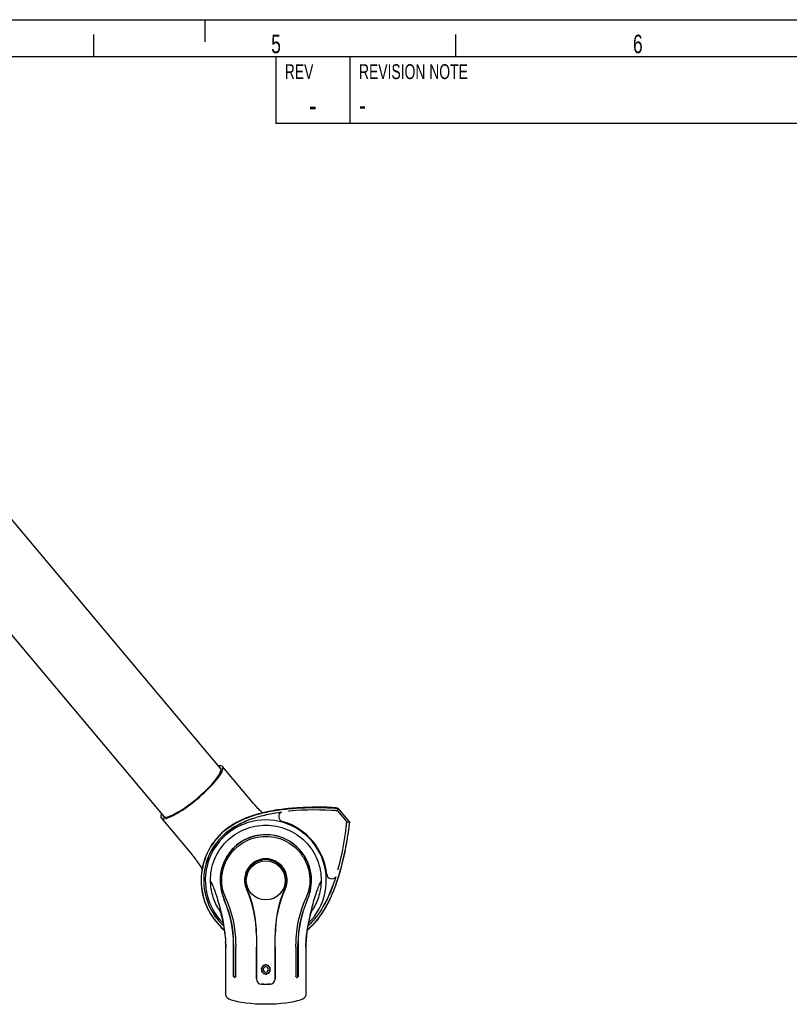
# Model space of a CAD drawing. Extents: x 0 to 420, y 0 to 297.
# Tile 9 of 21: x 210 to 314, y 164 to 297. Entities that reach past the tile are written whole.
import ezdxf

# ---------------------------------------------------------------- set-up
doc = ezdxf.new("R2010")
doc.units = 0
doc.header["$LTSCALE"] = 23.1
for name, color, linetype in [('100001_DXF_CONTINUOUS_LINE', 7, 'CONTINUOUS'), ('100002_DXF_CONTINUOUS_LINE', 7, 'CONTINUOUS'), ('100281_DXF_CONTINUOUS_LINE', 7, 'CONTINUOUS'), ('100291_DXF_CONTINUOUS_LINE', 7, 'CONTINUOUS'), ('100334_DXF_FORMAT', 7, 'CONTINUOUS'), ('105-5810_DXF_CONTINUOUS_LI', 7, 'CONTINUOUS')]:
    doc.layers.add(name, color=color, linetype=linetype)
doc.styles.get("Standard").update_dxf_attribs({"font": 'txt', "width": 0.7})
doc.styles.add('TEXTSTYLE_2', font='txt', dxfattribs={"width": 0.7})

msp = doc.modelspace()

# ---------------------------------------------------------------- linework, layer by layer
at = {"layer": '100001_DXF_CONTINUOUS_LINE', "color": 7, "linetype": 'CONTINUOUS'}
for p, q in [((237.73, 172.91), (237.74, 172.72)), ((241.91, 173.65), (241.91, 167.74)), ((244.41, 167.74), (244.41, 173.65)), ((248.57, 172.5), (248.58, 172.69)), ((237.76, 165.52), (237.76, 172.02)), ((238.81, 172.02), (238.81, 172.45)), ((238.81, 168.15), (238.81, 172.02)), ((238.83, 172.45), (238.83, 172.02)), ((238.83, 172.02), (238.83, 168.15)), ((239.12, 172.45), (239.12, 172.02)), ((239.12, 168.15), (239.12, 172.02)), ((241.9, 167.74), (241.9, 172.02)), ((244.43, 172.02), (244.43, 167.74)), ((247.2, 172.02), (247.2, 172.45)), ((247.2, 172.02), (247.2, 168.15)), ((247.5, 172.02), (247.5, 172.45)), ((247.5, 168.15), (247.5, 172.02)), ((247.51, 172.45), (247.51, 172.02)), ((247.51, 172.02), (247.51, 168.15)), ((248.56, 172.02), (248.56, 172.12)), ((248.56, 172.02), (248.56, 165.52)), ((238.93, 167.95), (238.99, 167.95)), ((247.33, 167.95), (247.39, 167.95)), ((242.59, 167.04), (243.16, 167.02)), ((243.16, 167.02), (243.73, 167.04)), ((243.16, 167.02), (243.16, 167.01))]:
    msp.add_line(p, q, dxfattribs=at)
for points in [[(236.89, 177.19), (236.89, 177.2), (236.89, 177.2), (236.89, 177.19), (236.9, 177.17), (236.91, 177.14), (236.92, 177.11), (236.93, 177.07), (236.95, 177.02), (236.97, 176.96), (236.99, 176.9), (237.01, 176.83), (237.03, 176.75), (237.06, 176.67), (237.08, 176.58), (237.11, 176.49), (237.14, 176.39), (237.16, 176.28), (237.19, 176.18), (237.22, 176.06), (237.25, 175.94), (237.28, 175.82), (237.31, 175.69), (237.34, 175.56), (237.37, 175.42), (237.4, 175.28), (237.43, 175.14), (237.46, 174.99), (237.49, 174.83), (237.51, 174.67), (237.54, 174.51), (237.57, 174.35), (237.59, 174.18), (237.62, 174.01), (237.64, 173.83), (237.66, 173.65), (237.68, 173.47), (237.7, 173.28), (237.72, 173.1), (237.73, 172.91)], [(248.58, 172.69), (248.59, 172.88), (248.6, 173.06), (248.62, 173.25), (248.64, 173.44), (248.66, 173.62), (248.68, 173.8), (248.7, 173.98), (248.73, 174.16), (248.75, 174.33), (248.78, 174.5), (248.81, 174.67), (248.84, 174.83), (248.87, 174.99), (248.9, 175.14), (248.93, 175.3), (248.96, 175.44), (248.99, 175.58), (249.02, 175.72), (249.05, 175.85), (249.08, 175.98), (249.11, 176.1), (249.14, 176.22), (249.17, 176.33), (249.2, 176.43), (249.23, 176.53), (249.26, 176.63), (249.28, 176.71), (249.31, 176.8), (249.33, 176.87), (249.35, 176.94), (249.37, 177), (249.39, 177.05), (249.4, 177.1), (249.42, 177.14), (249.43, 177.16), (249.43, 177.18), (249.44, 177.19)], [(237.74, 172.72), (237.75, 172.52), (237.76, 172.33)], [(248.56, 172.12), (248.57, 172.31), (248.57, 172.5)], [(237.76, 172.33), (237.76, 172.13), (237.76, 172.02)]]:
    msp.add_lwpolyline(points, dxfattribs=at)
msp.add_circle((243.16, 181.02), 2.63, dxfattribs=at)
for centre, radius, start, end in [((243.16, 181.02), 8.15, 314.9372, 225.0632), ((243.16, 181.02), 2.8, 336.2484, 203.7516), ((226.87, 173.64), 15.03, 0.0486, 24.492), ((226.41, 173.65), 15.5, 0, 23.7516), ((259.91, 173.65), 15.5, 156.2484, 180), ((259.46, 173.64), 15.03, 155.508, 179.9514), ((224.15, 172.45), 14.66, 359.9922, 23.7358), ((224.14, 172.45), 14.69, 359.9891, 23.6706), ((223.79, 172.23), 15.38, 24.6483, 24.9195), ((224.27, 172.45), 14.86, 0.0148, 24.6538), ((262.06, 172.45), 14.86, 155.3659, 179.9851), ((262.19, 172.45), 14.69, 156.3294, 180.0109), ((262.17, 172.45), 14.66, 156.2643, 180.0077), ((262.52, 172.24), 15.37, 155.0805, 155.3709), ((243.29, 181.02), 7.56, 210.8878, 214.0165), ((243.04, 181.02), 7.56, 325.986, 329.1046), ((222.96, 171.94), 14.8, 2.7285, 3.1469), ((223.45, 171.97), 14.31, 2.3012, 2.7285), ((224.24, 172), 13.53, 1.3133, 2.3065), ((262.82, 171.97), 14.26, 177.3265, 177.7353), ((262.05, 172), 13.49, 177.7299, 178.7204), ((263.3, 171.95), 14.74, 176.899, 177.3264), ((224.89, 172.01), 12.87, 1.0396, 1.3072), ((225.52, 172.02), 12.24, 0.0069, 1.046), ((261.44, 172.01), 12.88, 178.7266, 178.9044), ((260.83, 172.02), 12.27, 178.8969, 179.9923), ((242.61, 167.74), 0.712, 180.051, 268.7085), ((242.61, 167.74), 0.7, 180, 268.5), ((243.71, 167.74), 0.712, 271.2915, 359.949), ((243.71, 167.74), 0.7, 271.5, 360)]:
    msp.add_arc(centre, radius, start, end, dxfattribs=at)
for centre, major_axis, ratio, start_param, end_param in [((243.16, 166.87), (5.4, -0.14), 0.026177, 1.571482, 1.676978), ((243.16, 166.87), (5.4, 0.14), 0.026177, 1.464615, 1.57011), ((243.16, 165.52), (5.4, 0), 0.212557, -3.141593, 0)]:
    msp.add_ellipse(centre, major_axis=major_axis, ratio=ratio, start_param=start_param, end_param=end_param, dxfattribs=at)
for points, knots in [([(235.71, 180.94), (235.69, 181.92), (236.06, 183.9), (237.71, 186.4), (240.21, 188.07), (242.19, 188.46), (243.16, 188.46)], [0, 0, 0, 0, 0.249905, 0.499822, 0.749862, 1, 1, 1, 1]), ([(243.16, 188.46), (244.14, 188.46), (246.11, 188.07), (248.61, 186.4), (250.27, 183.9), (250.64, 181.92), (250.62, 180.94)], [0, 0, 0, 0, 0.250138, 0.500178, 0.750095, 1, 1, 1, 1]), ([(243.16, 187.19), (242.62, 187.19), (241.53, 187.05), (240.03, 186.42), (238.74, 185.42), (237.76, 184.14), (237.15, 182.65), (236.88, 180.67), (237.2, 179.2), (237.57, 178.35)], [0, 0, 0, 0, 0.131139, 0.261686, 0.39129, 0.52009, 0.648568, 0.775782, 1, 1, 1, 1]), ([(243.16, 187.17), (242.31, 187.17), (240.68, 186.82), (238.87, 185.57), (237.81, 184.16), (237.26, 182.86), (237.01, 181.62), (237.02, 180.09), (237.31, 178.99), (237.59, 178.35)], [0, 0, 0, 0, 0.207371, 0.390231, 0.523608, 0.629693, 0.73151, 0.828234, 1, 1, 1, 1]), ([(248.75, 178.35), (249.13, 179.2), (249.44, 180.67), (249.18, 182.65), (248.56, 184.14), (247.58, 185.42), (246.3, 186.42), (244.79, 187.05), (243.7, 187.19), (243.16, 187.19)], [0, 0, 0, 0, 0.224217, 0.351431, 0.479932, 0.608763, 0.738334, 0.868863, 1, 1, 1, 1]), ([(248.73, 178.35), (248.93, 178.8), (249.25, 179.84), (249.37, 181.61), (248.9, 183.5), (247.87, 185.1), (246.65, 186.15), (245.13, 186.94), (243.93, 187.17), (243.16, 187.17)], [0, 0, 0, 0, 0.121246, 0.259756, 0.426163, 0.58601, 0.713645, 0.812921, 1, 1, 1, 1]), ([(237.74, 178.71), (237.57, 179.08), (237.28, 179.92), (237.17, 181.31), (237.42, 182.76), (238.04, 184.13), (238.99, 185.32), (240.21, 186.24), (241.63, 186.82), (242.65, 186.95), (243.16, 186.95)], [0, 0, 0, 0, 0.105681, 0.225594, 0.352503, 0.480628, 0.609153, 0.73855, 0.868957, 1, 1, 1, 1]), ([(243.16, 186.95), (243.67, 186.95), (244.69, 186.82), (246.12, 186.24), (247.34, 185.32), (248.28, 184.14), (248.9, 182.76), (249.15, 181.31), (249.04, 179.92), (248.76, 179.08), (248.59, 178.71)], [0, 0, 0, 0, 0.131034, 0.261419, 0.390774, 0.519316, 0.647485, 0.774398, 0.894303, 1, 1, 1, 1]), ([(243.16, 183.93), (242.67, 183.93), (241.67, 183.67), (240.6, 182.61), (240.18, 181.22), (240.36, 180.28), (240.54, 179.87)], [0, 0, 0, 0, 0.262346, 0.517587, 0.763445, 1, 1, 1, 1]), ([(245.78, 179.87), (245.97, 180.28), (246.15, 181.22), (245.73, 182.61), (244.66, 183.67), (243.66, 183.93), (243.16, 183.93)], [0, 0, 0, 0, 0.23656, 0.482416, 0.737656, 1, 1, 1, 1]), ([(235.71, 180.94), (235.74, 180.89), (235.82, 180.75), (235.99, 180.39), (236.23, 179.78), (236.53, 178.88), (236.85, 177.82), (237.16, 176.63), (237.51, 174.94), (237.69, 173.63), (237.74, 172.76)], [0, 0, 0, 0, 0.022906, 0.054966, 0.14229, 0.255199, 0.388036, 0.535014, 0.690123, 1, 1, 1, 1]), ([(236.8, 177.14), (236.46, 177.71), (235.92, 178.95), (235.72, 180.28), (235.71, 180.94)], [0, 0, 0, 0, 0.499983, 1, 1, 1, 1]), ([(250.62, 180.94), (250.58, 180.89), (250.5, 180.75), (250.33, 180.39), (250.1, 179.77), (249.79, 178.88), (249.47, 177.81), (249.17, 176.62), (248.81, 174.93), (248.63, 173.62), (248.58, 172.74)], [0, 0, 0, 0, 0.022907, 0.054974, 0.142329, 0.25528, 0.388158, 0.535162, 0.690269, 1, 1, 1, 1]), ([(250.62, 180.94), (250.6, 180.28), (250.4, 178.95), (249.87, 177.71), (249.53, 177.14)], [0, 0, 0, 0, 0.500015, 1, 1, 1, 1]), ([(238.93, 167.95), (238.9, 167.95), (238.82, 168.01), (238.81, 168.1), (238.81, 168.15)], [0, 0, 0, 0, 0.417483, 1, 1, 1, 1]), ([(238.83, 168.15), (238.83, 168.12), (238.84, 168.05), (238.89, 167.96), (238.94, 167.95)], [0, 0, 0, 0, 0.304807, 1, 1, 1, 1]), ([(239.12, 168.15), (239.12, 168.1), (239.11, 168.01), (239.03, 167.95), (238.99, 167.95)], [0, 0, 0, 0, 0.574677, 1, 1, 1, 1]), ([(247.33, 167.95), (247.29, 167.95), (247.22, 168.01), (247.2, 168.1), (247.2, 168.15)], [0, 0, 0, 0, 0.425323, 1, 1, 1, 1]), ([(247.51, 168.15), (247.51, 168.1), (247.5, 168.01), (247.43, 167.95), (247.39, 167.95)], [0, 0, 0, 0, 0.582517, 1, 1, 1, 1]), ([(247.42, 167.97), (247.43, 167.97), (247.48, 168.02), (247.5, 168.1), (247.5, 168.15)], [0, 0, 0, 0, 0.214434, 1, 1, 1, 1])]:
    msp.add_open_spline(points, degree=3, knots=knots, dxfattribs=at)
for points in [[(241.9, 173.65), (241.9, 173.11), (241.9, 172.57), (241.9, 172.02)], [(244.43, 172.02), (244.43, 172.57), (244.43, 173.11), (244.43, 173.65)], [(247.37, 167.95), (247.39, 167.95), (247.41, 167.96), (247.42, 167.97)]]:
    msp.add_open_spline(points, degree=3, dxfattribs=at)
at = {"layer": '100002_DXF_CONTINUOUS_LINE', "color": 7, "linetype": 'CONTINUOUS'}
for p, q in [((241.51, 191.39), (237.34, 196.37)), ((242.11, 190.73), (241.97, 190.87)), ((229.06, 189.43), (233.24, 184.45)), ((233.24, 184.45), (233.3, 184.38)), ((233.54, 184.08), (233.65, 183.93))]:
    msp.add_line(p, q, dxfattribs=at)
for points in [[(241.71, 191.16), (241.58, 191.31), (241.51, 191.39)], [(241.97, 190.87), (241.84, 191.01), (241.71, 191.16)], [(242.72, 190.12), (242.64, 190.21), (242.5, 190.33), (242.37, 190.46), (242.24, 190.6), (242.11, 190.73)], [(233.3, 184.38), (233.42, 184.23), (233.54, 184.08)], [(233.65, 183.93), (233.77, 183.78), (233.88, 183.63), (233.98, 183.47), (234.09, 183.32), (234.19, 183.16), (234.29, 183.01), (234.39, 182.86), (234.48, 182.71), (234.58, 182.56), (234.58, 182.56)]]:
    msp.add_lwpolyline(points, dxfattribs=at)
for centre, radius, start, end in [((250.89, 199.26), 12.24, 220.0069, 221.046), ((251.36, 199.67), 12.87, 221.0396, 221.3072), ((251.86, 200.11), 13.53, 221.3133, 222.3065), ((252.44, 200.63), 14.31, 222.3012, 222.7285), ((252.8, 200.97), 14.8, 222.7285, 223.1469), ((223.84, 176.56), 12.27, 38.8969, 39.9923), ((223.37, 176.18), 12.88, 38.7266, 38.9044), ((222.89, 175.8), 13.49, 37.7299, 38.7204), ((222.28, 175.33), 14.26, 37.3265, 37.7353), ((221.9, 175.03), 14.74, 36.899, 37.3264)]:
    msp.add_arc(centre, radius, start, end, dxfattribs=at)
for major_axis, start_param, end_param in [((4.14, 3.47), 2.755067, 6.669711), ((3.87, 3.25), 3.003561, 6.421217)]:
    msp.add_ellipse((233.2, 192.9), major_axis=major_axis, ratio=0.212557, start_param=start_param, end_param=end_param, dxfattribs=at)
at = {"layer": '100281_DXF_CONTINUOUS_LINE', "color": 7, "linetype": 'CONTINUOUS'}
for p, q in [((192.58, 249.08), (237.12, 196)), ((184.92, 242.65), (229.46, 189.57))]:
    msp.add_line(p, q, dxfattribs=at)
at = {"layer": '100291_DXF_CONTINUOUS_LINE', "color": 7, "linetype": 'CONTINUOUS'}
for p, q in [((251.83, 190.86), (251.83, 190.86)), ((252.84, 190.39), (252.86, 190.77)), ((252.84, 190.39), (254.07, 188.93)), ((252.86, 190.77), (254.44, 188.88)), ((254.07, 188.93), (254.44, 188.88)), ((254.36, 187.85), (254.36, 187.85))]:
    msp.add_line(p, q, dxfattribs=at)
for centre, radius, start, end in [((245.57, 189.62), 0.677, 115.2209, 254.3304), ((249.71, 151.47), 39.04, 94.893, 95.1109), ((249.71, 151.47), 39.04, 85.4113, 94.893), ((246.83, 131.54), 59.53, 84.1904, 85.1821), ((243.16, 181.02), 8.25, 5.6696, 74.3304), ((215.2, 192.61), 39.04, 345.107, 354.5887), ((195.07, 193.23), 59.53, 354.8179, 355.8096), ((243.16, 181.02), 8.72, 130, 230.1177), ((243.16, 181.02), 8.7, 130, 229.9591), ((243.16, 181.02), 8.37, 130, 227.1821), ((243.16, 181.02), 8.36, 130, 227.1186), ((252.05, 181.91), 0.677, 185.6696, 324.7791), ((215.2, 192.61), 39.04, 344.8891, 345.107), ((243.16, 181.02), 8.72, 309.8755, 310)]:
    msp.add_arc(centre, radius, start, end, dxfattribs=at)
for points, knots in [([(246.14, 190.69), (245.37, 190.61), (243.85, 190.4), (241.6, 189.87), (239.45, 189.03), (238.14, 188.2), (237.56, 187.71)], [0, 0, 0, 0, 0.250177, 0.500298, 0.750272, 1, 1, 1, 1]), ([(237.57, 187.69), (238.16, 188.18), (239.46, 189.01), (241.61, 189.85), (243.85, 190.38), (245.37, 190.59), (246.14, 190.67)], [0, 0, 0, 0, 0.249727, 0.499702, 0.749823, 1, 1, 1, 1]), ([(237.78, 187.43), (238.3, 187.87), (239.44, 188.61), (241.32, 189.39), (243.28, 189.92), (244.61, 190.15), (245.29, 190.23)], [0, 0, 0, 0, 0.249786, 0.499773, 0.749861, 1, 1, 1, 1]), ([(237.79, 187.43), (238.3, 187.86), (239.44, 188.6), (241.31, 189.38), (243.27, 189.91), (244.6, 190.14), (245.27, 190.22)], [0, 0, 0, 0, 0.249786, 0.499774, 0.749861, 1, 1, 1, 1]), ([(251.83, 190.86), (251.83, 190.86), (251.81, 190.86), (251.77, 190.86), (251.72, 190.86), (251.64, 190.86), (251.53, 190.86), (251.39, 190.87), (251.24, 190.87), (251.03, 190.87), (250.76, 190.87), (250.43, 190.87), (249.96, 190.87), (249.34, 190.87), (248.57, 190.85), (247.77, 190.81), (246.95, 190.76), (246.41, 190.71), (246.14, 190.69)], [0, 0, 0, 0, 0.003269, 0.009561, 0.018182, 0.0284, 0.051767, 0.077165, 0.103401, 0.130303, 0.186194, 0.244863, 0.306154, 0.435306, 0.571156, 0.71187, 0.855396, 1, 1, 1, 1]), ([(246.14, 190.67), (247.14, 190.76), (249.16, 190.87), (251.18, 190.83), (252.18, 190.79)], [0, 0, 0, 0, 0.501507, 1, 1, 1, 1]), ([(252.84, 190.39), (252.84, 190.39), (252.83, 190.39), (252.82, 190.39), (252.81, 190.39), (252.79, 190.4), (252.76, 190.4), (252.71, 190.4), (252.64, 190.41), (252.54, 190.42), (252.42, 190.42), (252.3, 190.43), (252.21, 190.44), (252.16, 190.44)], [0, 0, 0, 0, 0.004972, 0.018919, 0.041925, 0.073824, 0.114389, 0.163296, 0.284579, 0.433897, 0.606591, 0.797279, 1, 1, 1, 1]), ([(252.18, 190.79), (252.23, 190.79), (252.32, 190.78), (252.44, 190.78), (252.56, 190.77), (252.66, 190.77), (252.73, 190.77), (252.78, 190.77), (252.81, 190.77), (252.83, 190.77), (252.84, 190.77), (252.85, 190.77), (252.86, 190.77), (252.86, 190.77)], [0, 0, 0, 0, 0.202678, 0.393346, 0.566045, 0.715376, 0.836676, 0.885593, 0.926166, 0.958071, 0.98108, 0.995028, 1, 1, 1, 1]), ([(254, 188.25), (254, 188.3), (254.01, 188.39), (254.03, 188.51), (254.04, 188.63), (254.05, 188.73), (254.06, 188.8), (254.06, 188.85), (254.06, 188.87), (254.07, 188.9), (254.07, 188.91), (254.07, 188.92), (254.07, 188.93), (254.07, 188.93)], [0, 0, 0, 0, 0.20272, 0.393404, 0.566099, 0.715418, 0.836702, 0.88561, 0.926175, 0.958075, 0.981081, 0.995028, 1, 1, 1, 1]), ([(254.44, 188.88), (254.44, 188.88), (254.44, 188.88), (254.44, 188.87), (254.43, 188.85), (254.43, 188.83), (254.43, 188.8), (254.42, 188.76), (254.41, 188.69), (254.39, 188.59), (254.38, 188.47), (254.36, 188.34), (254.35, 188.26), (254.34, 188.21)], [0, 0, 0, 0, 0.004972, 0.01892, 0.041929, 0.073834, 0.114407, 0.163324, 0.284624, 0.433955, 0.606653, 0.797322, 1, 1, 1, 1]), ([(254.34, 188.21), (254.21, 187.21), (253.9, 185.22), (253.45, 183.25), (253.17, 182.28)], [0, 0, 0, 0, 0.498493, 1, 1, 1, 1]), ([(253.19, 182.27), (253.27, 182.54), (253.41, 183.07), (253.6, 183.86), (253.77, 184.64), (253.93, 185.4), (254.04, 186.01), (254.12, 186.47), (254.18, 186.8), (254.23, 187.07), (254.26, 187.27), (254.28, 187.42), (254.31, 187.56), (254.32, 187.67), (254.34, 187.75), (254.34, 187.8), (254.35, 187.83), (254.35, 187.85), (254.36, 187.85)], [0, 0, 0, 0, 0.144603, 0.288129, 0.428842, 0.564692, 0.693842, 0.755133, 0.813802, 0.869694, 0.896595, 0.922832, 0.948229, 0.971597, 0.981815, 0.990437, 0.996729, 1, 1, 1, 1]), ([(253.17, 182.28), (252.97, 181.54), (252.5, 180.08), (251.59, 177.97), (250.39, 176), (249.35, 174.85), (248.76, 174.36)], [0, 0, 0, 0, 0.250177, 0.500297, 0.750272, 1, 1, 1, 1]), ([(248.77, 174.34), (249.36, 174.83), (250.4, 175.98), (251.6, 177.95), (252.52, 180.07), (252.99, 181.54), (253.19, 182.27)], [0, 0, 0, 0, 0.249728, 0.499703, 0.749823, 1, 1, 1, 1]), ([(252.6, 181.52), (252.41, 180.9), (251.98, 179.69), (250.92, 177.36), (249.79, 175.75), (248.85, 174.89)], [0, 0, 0, 0, 0.250541, 0.501042, 1, 1, 1, 1]), ([(252.59, 181.5), (252.4, 180.89), (251.97, 179.68), (250.91, 177.36), (249.79, 175.76), (248.85, 174.9)], [0, 0, 0, 0, 0.250537, 0.501034, 1, 1, 1, 1])]:
    msp.add_open_spline(points, degree=3, knots=knots, dxfattribs=at)
at = {"layer": '100334_DXF_FORMAT', "color": 7, "linetype": 'CONTINUOUS'}
for p, q in [((0, 297), (420, 297)), ((235, 294), (235, 297)), ((220, 292), (220, 295)), ((268.75, 292), (268.75, 295)), ((415, 292), (25, 292)), ((415, 292), (244.5, 292)), ((244.5, 292), (244.5, 283)), ((254.5, 292), (254.5, 283)), ((415, 283), (244.5, 283))]:
    msp.add_line(p, q, dxfattribs=at)
at = {"layer": '105-5810_DXF_CONTINUOUS_LI', "color": 7, "linetype": 'CONTINUOUS'}
for centre, radius, start, end in [((242.58, 169.12), 0.04, 170.8082, 240.6728), ((243.16, 169.02), 0.625, 161.199, 170.801), ((243.16, 169.02), 0.6, 174.3855, 193.6145), ((242.6, 168.85), 0.04, 127.3272, 197.1918), ((242.61, 169.21), 0.04, 91.3272, 161.1918), ((243.16, 169.02), 0.625, 197.199, 206.801), ((242.64, 168.76), 0.04, 206.8082, 276.6728), ((243.16, 169.02), 0.6, 138.3855, 157.6145), ((243.16, 169.02), 0.6, 210.3855, 229.6145), ((242.75, 169.44), 0.04, 134.8082, 204.6728), ((243.16, 169.02), 0.625, 125.199, 134.801), ((242.81, 168.56), 0.04, 163.3272, 233.1918), ((243.16, 169.02), 0.625, 233.199, 242.801), ((242.82, 169.5), 0.04, 55.3272, 125.1918), ((243.16, 169.02), 0.35, 130.0001, 309.9999), ((243.16, 169.02), 0.6, 102.3855, 121.6145), ((243.16, 169.02), 0.35, 310.0001, 129.9999), ((243.07, 169.6), 0.04, 98.8082, 168.6728), ((243.16, 169.02), 0.625, 89.199, 98.801), ((243.17, 169.61), 0.04, 19.3272, 89.1918), ((243.16, 169.02), 0.6, 66.3855, 85.6145), ((243.16, 169.02), 0.6, 282.3855, 301.6145), ((243.43, 169.54), 0.04, 62.8082, 132.6728), ((243.16, 169.02), 0.625, 53.199, 62.801), ((243.5, 168.55), 0.04, 235.3272, 305.1918), ((243.16, 169.02), 0.625, 305.199, 314.801), ((243.51, 169.49), 0.04, 343.3272, 53.1918), ((243.16, 169.02), 0.6, 30.3855, 49.6145), ((243.57, 168.61), 0.04, 314.8082, 24.6728), ((243.16, 169.02), 0.6, 318.3855, 337.6145), ((243.68, 169.29), 0.04, 26.8082, 96.6728), ((243.16, 169.02), 0.625, 17.199, 26.801), ((243.72, 168.84), 0.04, 271.3272, 341.1918), ((243.72, 169.2), 0.04, 307.3272, 17.1918), ((243.16, 169.02), 0.6, 354.3855, 13.6145), ((243.16, 169.02), 0.625, 341.199, 350.801), ((243.74, 168.93), 0.04, 350.8082, 60.6728), ((242.89, 168.5), 0.04, 242.8082, 312.6728), ((243.16, 169.02), 0.6, 246.3855, 265.6145), ((243.15, 168.44), 0.04, 199.3272, 269.1918), ((243.16, 169.02), 0.625, 269.199, 278.801), ((243.25, 168.45), 0.04, 278.8082, 348.6728)]:
    msp.add_arc(centre, radius, start, end, dxfattribs=at)
for points, knots in [([(242.59, 169.09), (242.59, 169.09), (242.58, 169.09), (242.57, 169.08), (242.56, 169.08)], [0, 0, 0, 0, 0.293322, 1, 1, 1, 1]), ([(242.58, 168.88), (242.58, 168.88), (242.59, 168.88), (242.6, 168.88), (242.6, 168.88)], [0, 0, 0, 0, 0.2074, 1, 1, 1, 1]), ([(242.63, 169.24), (242.63, 169.24), (242.63, 169.23), (242.63, 169.23), (242.63, 169.22), (242.62, 169.21), (242.62, 169.2), (242.62, 169.19), (242.61, 169.16), (242.6, 169.14), (242.6, 169.12), (242.6, 169.11), (242.6, 169.1), (242.59, 169.09), (242.59, 169.09), (242.59, 169.09), (242.59, 169.09)], [0, 0, 0, 0, 0.013673, 0.043876, 0.09059, 0.152438, 0.227304, 0.312343, 0.499897, 0.687357, 0.772531, 0.847625, 0.909626, 0.956356, 0.986432, 1, 1, 1, 1]), ([(242.6, 168.88), (242.6, 168.88), (242.61, 168.88), (242.61, 168.88), (242.61, 168.87), (242.62, 168.86), (242.62, 168.85), (242.63, 168.83), (242.63, 168.81), (242.64, 168.79), (242.65, 168.77), (242.66, 168.76), (242.66, 168.75), (242.66, 168.75), (242.66, 168.74), (242.66, 168.74), (242.66, 168.74)], [0, 0, 0, 0, 0.013673, 0.043876, 0.09059, 0.152438, 0.227304, 0.312343, 0.499897, 0.687357, 0.772531, 0.847625, 0.909626, 0.956356, 0.986432, 1, 1, 1, 1]), ([(242.61, 169.25), (242.61, 169.25), (242.62, 169.25), (242.62, 169.24), (242.63, 169.24)], [0, 0, 0, 0, 0.2074, 1, 1, 1, 1]), ([(242.66, 168.74), (242.66, 168.74), (242.65, 168.73), (242.65, 168.73), (242.64, 168.72)], [0, 0, 0, 0, 0.293322, 1, 1, 1, 1]), ([(242.74, 169.41), (242.73, 169.41), (242.73, 169.42), (242.72, 169.42), (242.71, 169.42)], [0, 0, 0, 0, 0.293322, 1, 1, 1, 1]), ([(242.8, 169.46), (242.79, 169.45), (242.78, 169.44), (242.76, 169.43), (242.76, 169.42), (242.75, 169.42), (242.74, 169.41), (242.74, 169.41), (242.74, 169.41), (242.74, 169.41)], [0, 0, 0, 0, 0.374898, 0.545139, 0.695279, 0.819275, 0.912726, 0.972866, 1, 1, 1, 1]), ([(242.77, 168.57), (242.77, 168.57), (242.78, 168.57), (242.79, 168.58), (242.79, 168.58)], [0, 0, 0, 0, 0.2074, 1, 1, 1, 1]), ([(242.79, 168.58), (242.79, 168.58), (242.8, 168.58), (242.8, 168.58), (242.81, 168.58), (242.82, 168.57), (242.83, 168.56), (242.84, 168.55), (242.86, 168.54), (242.88, 168.53), (242.9, 168.52), (242.91, 168.51), (242.92, 168.51), (242.92, 168.5), (242.92, 168.5), (242.93, 168.5), (242.93, 168.5)], [0, 0, 0, 0, 0.013673, 0.043876, 0.09059, 0.152438, 0.227304, 0.312343, 0.499897, 0.687357, 0.772531, 0.847625, 0.909626, 0.956356, 0.986432, 1, 1, 1, 1]), ([(242.86, 169.51), (242.86, 169.51), (242.85, 169.51), (242.85, 169.51), (242.85, 169.5), (242.84, 169.49), (242.83, 169.49), (242.82, 169.48), (242.8, 169.47), (242.8, 169.46)], [0, 0, 0, 0, 0.027351, 0.087775, 0.181234, 0.304945, 0.454682, 0.6248, 1, 1, 1, 1]), ([(242.85, 169.54), (242.85, 169.53), (242.85, 169.53), (242.85, 169.52), (242.86, 169.51)], [0, 0, 0, 0, 0.2074, 1, 1, 1, 1]), ([(242.93, 168.5), (242.93, 168.5), (242.92, 168.49), (242.92, 168.48), (242.92, 168.47)], [0, 0, 0, 0, 0.293322, 1, 1, 1, 1]), ([(243.04, 169.59), (243.04, 169.59), (243.04, 169.6), (243.04, 169.61), (243.03, 169.61)], [0, 0, 0, 0, 0.293322, 1, 1, 1, 1]), ([(243.2, 169.6), (243.2, 169.6), (243.2, 169.6), (243.19, 169.6), (243.19, 169.6), (243.18, 169.59), (243.16, 169.59), (243.15, 169.59), (243.12, 169.59), (243.1, 169.59), (243.08, 169.59), (243.07, 169.59), (243.06, 169.59), (243.05, 169.59), (243.05, 169.59), (243.04, 169.59), (243.04, 169.59)], [0, 0, 0, 0, 0.013673, 0.043876, 0.09059, 0.152438, 0.227304, 0.312343, 0.499897, 0.687357, 0.772531, 0.847625, 0.909626, 0.956356, 0.986432, 1, 1, 1, 1]), ([(243.21, 169.62), (243.21, 169.62), (243.2, 169.61), (243.2, 169.6), (243.2, 169.6)], [0, 0, 0, 0, 0.2074, 1, 1, 1, 1]), ([(243.4, 169.55), (243.4, 169.55), (243.4, 169.56), (243.4, 169.57), (243.4, 169.57)], [0, 0, 0, 0, 0.293322, 1, 1, 1, 1]), ([(243.53, 169.47), (243.53, 169.47), (243.53, 169.47), (243.52, 169.47), (243.52, 169.47), (243.51, 169.48), (243.5, 169.48), (243.48, 169.49), (243.46, 169.51), (243.44, 169.52), (243.43, 169.53), (243.42, 169.53), (243.41, 169.54), (243.4, 169.54), (243.4, 169.55), (243.4, 169.55), (243.4, 169.55)], [0, 0, 0, 0, 0.013673, 0.043876, 0.09059, 0.152438, 0.227304, 0.312343, 0.499897, 0.687357, 0.772531, 0.847625, 0.909626, 0.956356, 0.986432, 1, 1, 1, 1]), ([(243.47, 168.54), (243.47, 168.54), (243.47, 168.54), (243.47, 168.54), (243.48, 168.55), (243.49, 168.55), (243.49, 168.56), (243.51, 168.57), (243.52, 168.58), (243.53, 168.59)], [0, 0, 0, 0, 0.027351, 0.087775, 0.181234, 0.304945, 0.454682, 0.6248, 1, 1, 1, 1]), ([(243.48, 168.51), (243.48, 168.51), (243.47, 168.52), (243.47, 168.53), (243.47, 168.54)], [0, 0, 0, 0, 0.2074, 1, 1, 1, 1]), ([(243.55, 169.48), (243.55, 169.48), (243.54, 169.48), (243.54, 169.47), (243.53, 169.47)], [0, 0, 0, 0, 0.2074, 1, 1, 1, 1]), ([(243.53, 168.59), (243.54, 168.59), (243.55, 168.6), (243.56, 168.62), (243.57, 168.62), (243.58, 168.63), (243.58, 168.63), (243.59, 168.64), (243.59, 168.64), (243.59, 168.64)], [0, 0, 0, 0, 0.374898, 0.545139, 0.695279, 0.819275, 0.912726, 0.972866, 1, 1, 1, 1]), ([(243.59, 168.64), (243.59, 168.64), (243.6, 168.63), (243.61, 168.63), (243.61, 168.63)], [0, 0, 0, 0, 0.293322, 1, 1, 1, 1]), ([(243.66, 169.31), (243.66, 169.31), (243.67, 169.32), (243.68, 169.32), (243.68, 169.33)], [0, 0, 0, 0, 0.293322, 1, 1, 1, 1]), ([(243.72, 169.16), (243.72, 169.16), (243.72, 169.17), (243.72, 169.17), (243.71, 169.18), (243.71, 169.19), (243.7, 169.2), (243.7, 169.21), (243.69, 169.24), (243.68, 169.26), (243.67, 169.28), (243.67, 169.29), (243.66, 169.3), (243.66, 169.3), (243.66, 169.31), (243.66, 169.31), (243.66, 169.31)], [0, 0, 0, 0, 0.013673, 0.043876, 0.09059, 0.152438, 0.227304, 0.312343, 0.499897, 0.687357, 0.772531, 0.847625, 0.909626, 0.956356, 0.986432, 1, 1, 1, 1]), ([(243.7, 168.81), (243.7, 168.81), (243.7, 168.81), (243.7, 168.82), (243.7, 168.82), (243.7, 168.83), (243.7, 168.85), (243.71, 168.86), (243.71, 168.89), (243.72, 168.91), (243.72, 168.93), (243.73, 168.94), (243.73, 168.95), (243.73, 168.96), (243.73, 168.96), (243.73, 168.96), (243.73, 168.96)], [0, 0, 0, 0, 0.013673, 0.043876, 0.09059, 0.152438, 0.227304, 0.312343, 0.499897, 0.687357, 0.772531, 0.847625, 0.909626, 0.956356, 0.986432, 1, 1, 1, 1]), ([(243.72, 168.8), (243.72, 168.8), (243.71, 168.8), (243.7, 168.81), (243.7, 168.81)], [0, 0, 0, 0, 0.2074, 1, 1, 1, 1]), ([(243.75, 169.17), (243.74, 169.17), (243.74, 169.17), (243.73, 169.17), (243.72, 169.16)], [0, 0, 0, 0, 0.2074, 1, 1, 1, 1]), ([(243.73, 168.96), (243.74, 168.96), (243.75, 168.96), (243.75, 168.96), (243.76, 168.97)], [0, 0, 0, 0, 0.293322, 1, 1, 1, 1]), ([(243.12, 168.45), (243.12, 168.45), (243.13, 168.45), (243.13, 168.45), (243.14, 168.45), (243.15, 168.45), (243.16, 168.45), (243.18, 168.46), (243.2, 168.46), (243.23, 168.46), (243.24, 168.46), (243.26, 168.46), (243.27, 168.46), (243.27, 168.46), (243.28, 168.46), (243.28, 168.46), (243.28, 168.46)], [0, 0, 0, 0, 0.013673, 0.043876, 0.09059, 0.152438, 0.227304, 0.312343, 0.499897, 0.687357, 0.772531, 0.847625, 0.909626, 0.956356, 0.986432, 1, 1, 1, 1]), ([(243.12, 168.43), (243.12, 168.43), (243.12, 168.44), (243.12, 168.44), (243.12, 168.45)], [0, 0, 0, 0, 0.2074, 1, 1, 1, 1]), ([(243.28, 168.46), (243.28, 168.46), (243.28, 168.45), (243.29, 168.44), (243.29, 168.44)], [0, 0, 0, 0, 0.293322, 1, 1, 1, 1])]:
    msp.add_open_spline(points, degree=3, knots=knots, dxfattribs=at)

# ---------------------------------------------------------------- texts
at = {"layer": '100334_DXF_FORMAT', "color": 7, "linetype": 'CONTINUOUS', "char_height": 2.5, "attachment_point": 1}
for s, insert, width in [('5', (243.89, 294.98), 2.6786), ('6', (292.64, 294.98), 2.9464)]:
    msp.add_mtext(s, dxfattribs=dict(at, insert=insert, width=width))
at = {"layer": '100334_DXF_FORMAT', "color": 2, "linetype": 'CONTINUOUS', "style": 'TEXTSTYLE_2'}
for s, insert, char_height, width, attachment_point in [('REV', (245.72, 291), 2, 4.2, 1), ('REVISION NOTE', (255.72, 291), 2, 18.2, 1), ('-', (249.5, 287.25), 3.5, 2.45, 2), ('-', (255.72, 287), 3, 2.1, 1)]:
    msp.add_mtext(s, dxfattribs=dict(at, insert=insert, char_height=char_height, width=width, attachment_point=attachment_point))

doc.saveas('drawing.dxf')
